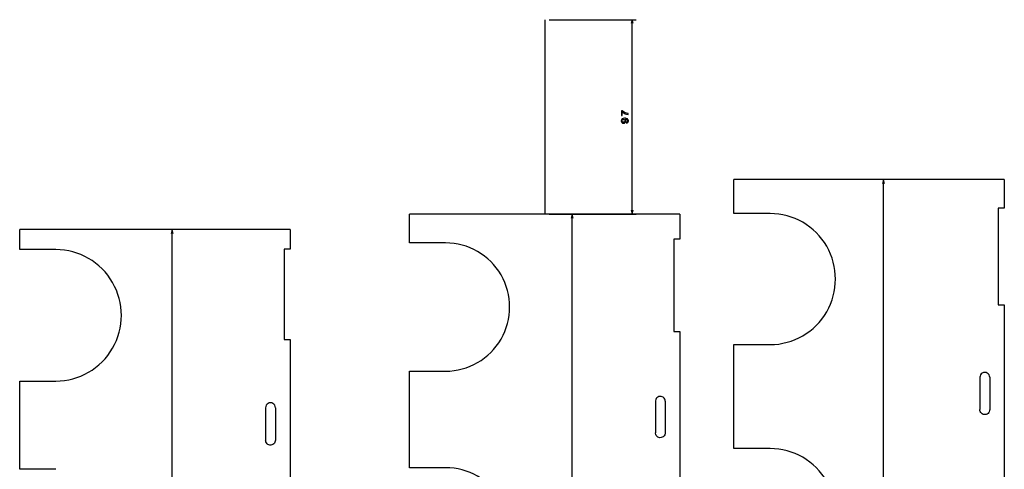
# Model space of a CAD drawing. Extents: x 81 to 573, y -146 to 430.
# Tile 3 of 3: x 81 to 573, y 205 to 430. Entities that reach past the tile are written whole.
import ezdxf

# ---------------------------------------------------------------- set-up
doc = ezdxf.new("R2010")
doc.units = 0
doc.layers.get('0').update_dxf_attribs({"linetype": 'CONTINUOUS'})

msp = doc.modelspace()

# ---------------------------------------------------------------- linework, layer by layer
at = {"color": 7}
for p, q in [((343.441528, 332.557129), (343.441528, 429.557129)), ((572.665283, 349.846069), (437.665283, 349.846069)), ((512.378906, -128.355469), (512.378906, 349.846069)), ((569.665283, 335.531494), (569.665283, 287.363037)), ((410.655182, 332.557129), (275.655182, 332.557129)), ((356.863953, -122.510315), (356.863953, 332.557129)), ((216, 324.841156), (81, 324.841156)), ((157.150146, -114.841187), (157.150146, 324.841156)), ((407.655182, 320.047974), (407.655182, 273.971283)), ((213, 315.125427), (213, 270.098541)), ((572.665283, 287.363037), (572.665283, 134.829529)), ((410.655182, 273.971283), (410.655182, 128.061752)), ((216, 270.098541), (216, 127.513428)), ((437.665283, 215.679352), (437.665283, 267.526611)), ((275.655182, 206.127182), (275.655182, 254.269653)), ((81, 205.327011), (81, 249.319))]:
    msp.add_line(p, q, dxfattribs=at)
at = {"color": 5}
for p, q in [((345.441528, 429.557129), (388.883911, 429.557129)), ((386.883911, 332.557129), (386.883911, 429.557129)), ((345.441528, 332.557129), (388.883911, 332.557129))]:
    msp.add_line(p, q, dxfattribs=at)
at = {"color": 7, "ltscale": 0.423919}
msp.add_line((437.665283, 332.889313), (437.665283, 349.846069), dxfattribs=at)
at = {"color": 7, "ltscale": 0.357864}
msp.add_line((572.665283, 349.846069), (572.665283, 335.531494), dxfattribs=at)
at = {"color": 7, "ltscale": 0.075}
for p, q in [((572.665283, 335.531494), (569.665283, 335.531494)), ((410.655182, 320.047974), (407.655182, 320.047974)), ((216, 315.125427), (213, 315.125427)), ((569.665283, 287.363037), (572.665283, 287.363037)), ((407.655182, 273.971283), (410.655182, 273.971283)), ((213, 270.098541), (216, 270.098541))]:
    msp.add_line(p, q, dxfattribs=at)
at = {"color": 7, "ltscale": 0.35775}
msp.add_line((275.655182, 318.247131), (275.655182, 332.557129), dxfattribs=at)
at = {"color": 7, "ltscale": 0.312729}
msp.add_line((410.655182, 332.557129), (410.655182, 320.047974), dxfattribs=at)
at = {"color": 7, "ltscale": 0.45}
for p, q in [((455.665283, 332.889313), (437.665283, 332.889313)), ((99, 314.892395), (81, 314.892395)), ((293.655182, 318.247131), (275.655182, 318.247131)), ((437.665283, 267.526611), (455.665283, 267.526611)), ((275.655182, 254.269653), (293.655182, 254.269653)), ((81, 249.319), (99, 249.319)), ((455.665283, 215.679352), (437.665283, 215.679352)), ((99, 205.327011), (81, 205.327011)), ((293.655182, 206.127182), (275.655182, 206.127182))]:
    msp.add_line(p, q, dxfattribs=at)
at = {"color": 7, "ltscale": 0.248719}
msp.add_line((81, 314.892395), (81, 324.841156), dxfattribs=at)
at = {"color": 7, "ltscale": 0.242893}
msp.add_line((216, 324.841156), (216, 315.125427), dxfattribs=at)
at = {"color": 7, "ltscale": 0.40247}
for p, q in [((560.465271, 251.189606), (560.465271, 235.09082)), ((565.365295, 251.189606), (565.365295, 235.09082))]:
    msp.add_line(p, q, dxfattribs=at)
at = {"color": 7, "ltscale": 0.403059}
for p, q in [((203.800003, 236.019348), (203.800003, 219.896973)), ((208.699997, 236.019348), (208.699997, 219.896973))]:
    msp.add_line(p, q, dxfattribs=at)
at = {"color": 7, "ltscale": 0.393726}
for p, q in [((398.4552, 239.282349), (398.4552, 223.533295)), ((403.355164, 239.282349), (403.355164, 223.533295))]:
    msp.add_line(p, q, dxfattribs=at)
at = {"color": 5}
for points in [[(387.40155, 427.625275), (386.883911, 429.557129), (386.366272, 427.625275)], [(386.366272, 334.488983), (386.883911, 332.557129), (387.40155, 334.488983)]]:
    msp.add_lwpolyline(points, dxfattribs=at)
for points in [[(384.883911, 382.224121), (384.883911, 382.73349), (384.051758, 382.899933), (383.275116, 383.192444), (382.553925, 383.605988), (381.878143, 384.145599), (381.459534, 384.145599), (381.459534, 381.745026), (381.918488, 381.745026), (381.918488, 383.661438), (382.599304, 383.106689), (383.310425, 382.68811), (384.066895, 382.395599)], [(384.016479, 377.978729), (384.414886, 378.054382), (384.722504, 378.27124), (384.914154, 378.614197), (384.984772, 379.068085), (384.949463, 379.365631), (384.858673, 379.632935), (384.702332, 379.859863), (384.480438, 380.051514), (384.203064, 380.20282), (383.860107, 380.313751), (383.466736, 380.379333), (383.012848, 380.404541), (382.301758, 380.318787), (381.782318, 380.071686), (381.469635, 379.678314), (381.358673, 379.138672), (381.449463, 378.64444), (381.691528, 378.27124), (382.064728, 378.029175), (382.533752, 377.948486), (383.017883, 378.029175), (383.386047, 378.266205), (383.618042, 378.619232), (383.693695, 379.068085), (383.59787, 379.542145), (383.305359, 379.900208), (383.865173, 379.819519), (384.26358, 379.658142), (384.50061, 379.411011), (384.576263, 379.07312), (384.540955, 378.810883), (384.429993, 378.619232), (384.253479, 378.493164), (384.016479, 378.442719)], [(382.528717, 378.437683), (382.216034, 378.488098), (381.968903, 378.629333), (381.812561, 378.851227), (381.75708, 379.138672), (381.812561, 379.436218), (381.968903, 379.663177), (382.210999, 379.804382), (382.523682, 379.859863), (382.84137, 379.804382), (383.07843, 379.663177), (383.22467, 379.431183), (383.275116, 379.123566), (383.22467, 378.846191), (383.07843, 378.629333), (382.846436, 378.488098)]]:
    msp.add_lwpolyline(points, close=True, dxfattribs=at)
at = {"color": 7}
for points in [[(512.896545, 347.914215), (512.378906, 349.846069), (511.861267, 347.914215)], [(357.381592, 330.625275), (356.863953, 332.557129), (356.346313, 330.625275)], [(157.667786, 322.909302), (157.150146, 324.841156), (156.632507, 322.909302)], [(403.355164, 239.282349), (403.28775, 239.840973), (403.089325, 240.3685), (402.77121, 240.835709), (402.35141, 241.217178), (401.853271, 241.492493), (401.304138, 241.647186), (400.733582, 241.673279), (400.172211, 241.569427), (399.650269, 241.340988), (399.196075, 240.999847), (398.834778, 240.564133), (398.586731, 240.057404), (398.466003, 239.507568), (398.4552, 239.282349)], [(565.365295, 235.09082), (565.311096, 234.565613), (565.150757, 234.062469), (564.890442, 233.603073), (564.540222, 233.207993), (564.11438, 232.896027), (563.631287, 232.683228), (563.113403, 232.581238), (562.585815, 232.595886), (562.074402, 232.726379), (561.603638, 232.965271), (561.195068, 233.299667), (560.86615, 233.712646), (560.630066, 234.184952), (560.495789, 234.695694), (560.465271, 235.09082)], [(403.355164, 223.533295), (403.289185, 222.966492), (403.094635, 222.429077), (402.781006, 221.949463), (402.36377, 221.553925), (401.864227, 221.265442), (401.309509, 221.10202), (400.731262, 221.074356), (400.163147, 221.18428), (399.63797, 221.42453), (399.184875, 221.779785), (398.827637, 222.22876), (398.583984, 222.746368), (398.46579, 223.304916), (398.4552, 223.533295)], [(208.699997, 219.896973), (208.645996, 219.370621), (208.486115, 218.866165), (208.226379, 218.405182), (207.876602, 218.008209), (207.450775, 217.694351), (206.967224, 217.47998), (206.448456, 217.377151), (205.919937, 217.391953), (205.407684, 217.523468), (204.9366, 217.764053), (204.528214, 218.100372), (204.199829, 218.515167), (203.964279, 218.988998), (203.830429, 219.501007), (203.800003, 219.896973)]]:
    msp.add_lwpolyline(points, dxfattribs=at)
for centre, radius, start, end in [((455.665283, 300.207947), 32.681355, 269.999997, 90.000003), ((99, 282.105713), 32.786705, 269.999997, 90.000003), ((293.655182, 286.258392), 31.988739, 269.999997, 90.000003), ((562.915283, 251.190826), 2.449846, 359.97143, 180.028569), ((206.25, 236.020752), 2.449822, 359.967041, 180.032954), ((455.665283, 182.998001), 32.681355, 269.999997, 90.000003), ((293.655182, 174.138443), 31.988739, 269.999997, 90.000003)]:
    msp.add_arc(centre, radius, start, end, dxfattribs=at)

doc.saveas('drawing.dxf')
